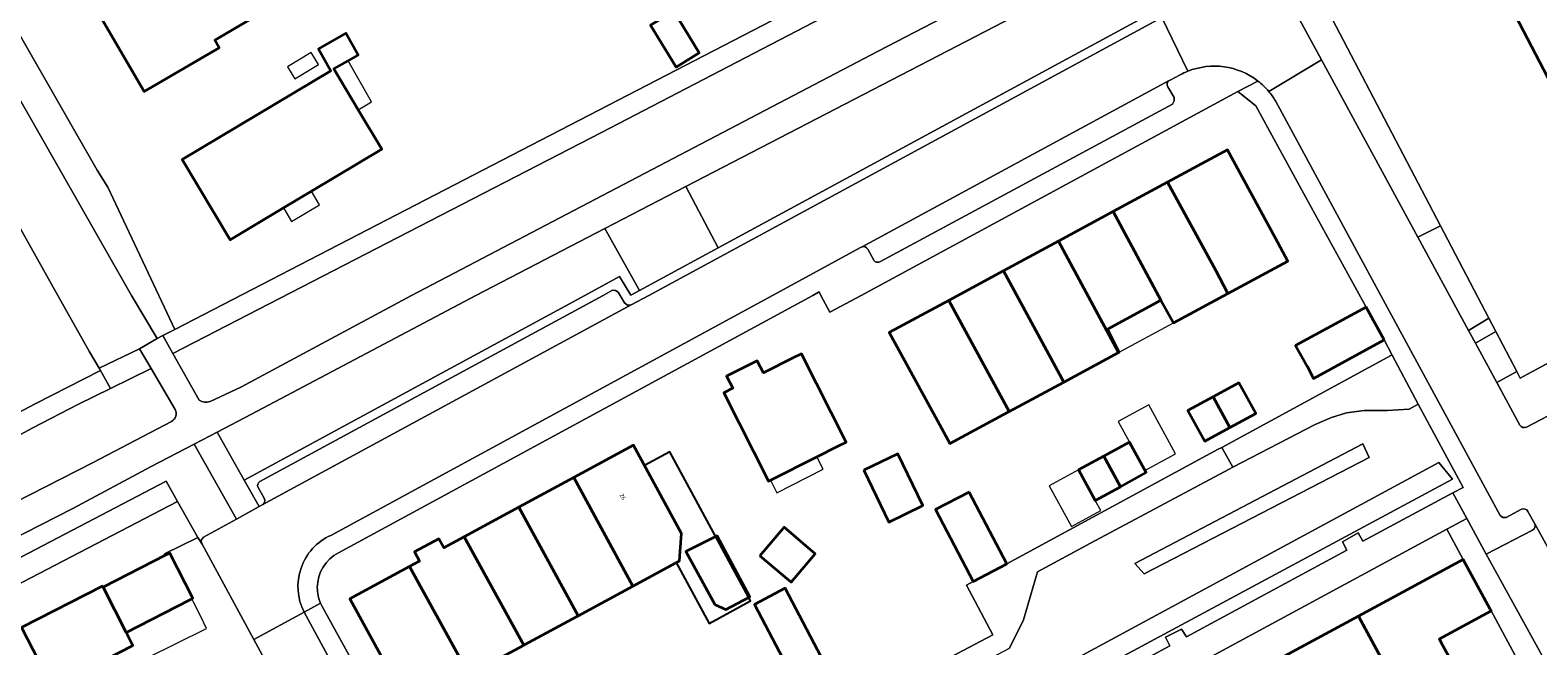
# Model space of a CAD drawing. Extents: x 147051 to 149075, y 463071 to 465537.
# Tile 102 of 229: x 148138 to 148269, y 463970 to 464023. Entities that reach past the tile are written whole.
import ezdxf
from ezdxf.enums import TextEntityAlignment as Align

# ---------------------------------------------------------------- set-up
doc = ezdxf.new("R2010")
doc.units = 0
doc.header["$LTSCALE"] = 0.5
for name, color, linetype, lineweight in [('B-PV-GR-BEPLANTING_CULTUUR_BOSPLANTSOEN-GV', 252, 'CONTINUOUS', 18), ('B-PV-GR-BEPLANTING_CULTUUR_HEESTERS-GV', 252, 'CONTINUOUS', 18), ('B-PV-GR-GROENVOORZIENING-GV', 252, 'CONTINUOUS', 18), ('B-PV-OG-BEBOUWING-GV', 6, 'CONTINUOUS', 35), ('B-PV-OG-BEBOUWING_LUIFEL-GV', 6, 'CONTINUOUS', 18), ('B-PV-OG-TERREIN_BEGROEID-GV', 252, 'CONTINUOUS', 18), ('B-PV-OG-TERREIN_ERF-GV', 252, 'CONTINUOUS', 18), ('B-PV-VH-GESLOTENVERHARDING_ASFALT-GV', 252, 'CONTINUOUS', 18), ('B-PV-VH-OPENVERHARDING-GV', 252, 'CONTINUOUS', 18), ('B-PV-VH-OPENVERHARDING_BETONSTRAATSTEEN-GV', 252, 'CONTINUOUS', 18), ('B-PV-VH-OPENVERHARDING_TEGEL-GV', 252, 'CONTINUOUS', 18), ('N-PV-OG-BEBOUWING-GV', 6, 'CONTINUOUS', 25), ('N-PV-OG-BEBOUWING-T18', 10, 'CONTINUOUS', 18)]:
    doc.layers.add(name, color=color, linetype=linetype, lineweight=lineweight)
doc.styles.add('NLCS-ISO-M200-T18', font='NLCS-ISO.ttf', dxfattribs={"height": 0.36})

msp = doc.modelspace()

# ---------------------------------------------------------------- linework, layer by layer
at = {"layer": 'B-PV-GR-BEPLANTING_CULTUUR_BOSPLANTSOEN-GV', "flags": 128}
msp.add_lwpolyline([(148190.673, 464000.435), (148197.485, 464004.132), (148194.68, 464009.452), (148187.648, 464005.802)], close=True, dxfattribs=at)
msp.add_lwpolyline([(148136.172, 463965.021), (148139.021, 463966.535), (148139.17, 463966.22), (148139.232, 463966.249), (148139.492, 463966.372), (148137.041, 463971.157), (148144.05, 463974.749), (148144.103, 463974.647), (148149.516, 463977.42), (148149.434, 463977.557), (148152.329, 463978.976), (148150.573, 463982.09), (148044.409, 463926.811)], dxfattribs=at)
at = {"layer": 'B-PV-GR-BEPLANTING_CULTUUR_HEESTERS-GV', "flags": 128}
for points in [[(148260.193, 464006.052), (148247.255, 464030.8), (148248.438, 464031.403), (148250.97, 464032.695), (148249.392, 464034.544), (148249.109, 464034.876), (148247.186, 464033.859), (148245.489, 464032.961), (148243.767, 464032.053), (148245.311, 464029.213), (148244.874, 464028.935), (148245.145, 464028.936), (148245.351, 464028.759), (148249.856, 464020.459), (148258.216, 464005.056)], [(148262.622, 463996.941), (148264.392, 463998.02), (148260.193, 464006.052), (148258.216, 464005.056), (148260.961, 464000)], [(148262.622, 463996.941), (148263.212, 463995.853), (148265, 463996.857), (148264.392, 463998.02)], [(148255.943, 463994.791), (148241.192, 463986.796), (148242.148, 463985.085), (148249.31, 463988.778), (148250.726, 463989.383), (148252.038, 463989.789), (148253.548, 463989.994), (148255.549, 463990.003), (148257.466, 463990.128), (148258.235, 463990.545), (148255.99, 463994.817)], [(148208.878, 463963.951), (148206.14, 463962.509), (148206.918, 463960.948), (148222.764, 463969.353), (148224.007, 463971.811), (148225.206, 463975.973), (148229.799, 463978.469), (148241.84, 463984.905), (148242.148, 463985.085), (148241.192, 463986.796), (148240.885, 463986.63), (148222.532, 463976.683), (148219.634, 463975.149), (148219.039, 463974.824), (148221.336, 463970.511)], [(148262.152, 463977.067), (148264.505, 463972.748), (148264.591, 463972.589), (148264.756, 463972.287), (148268.145, 463965.953), (148269.132, 463966.455), (148269.336, 463968.123), (148268.961, 463968.804), (148264.154, 463977.531), (148262.457, 463980.612), (148260.742, 463979.683)]]:
    msp.add_lwpolyline(points, close=True, dxfattribs=at)
msp.add_lwpolyline([(148267.638, 463988.561), (148270.742, 463990.182), (148277.467, 463993.813), (148278.034, 463994.118), (148280.163, 463990.347), (148281.316, 463998.538), (148280.47, 464000), (148267.736, 463993.155), (148267.111, 463992.819), (148266.809, 463993.397), (148265.073, 463992.423), (148267.078, 463988.729)], dxfattribs=at)
at = {"layer": 'B-PV-GR-BEPLANTING_CULTUUR_HEESTERS-GV'}
msp.add_lwpolyline([(148267.078, 463988.729, 0.4036698), (148267.638, 463988.561)], format="xyb", dxfattribs=at)
at = {"layer": 'B-PV-GR-GROENVOORZIENING-GV', "flags": 128}
msp.add_lwpolyline([(148150.573, 463982.09), (148149.571, 463983.866), (148043.572, 463928.368), (148044.409, 463926.811)], close=True, dxfattribs=at)
at = {"layer": 'B-PV-OG-BEBOUWING-GV', "flags": 128}
for points in [[(148148.66, 464032.218), (148150.785, 464028.582), (148143.739, 464024.464), (148147.688, 464017.707), (148154.186, 464021.503), (148153.796, 464022.171), (148159.491, 464025.499), (148155.733, 464031.93), (148157.965, 464033.234), (148156.039, 464036.53)], [(148265.937, 464025.755), (148269.842, 464018.221), (148286.84, 464027.031), (148282.934, 464034.565)], [(148193.635, 464024.698), (148191.62, 464023.468), (148193.84, 464019.831), (148195.855, 464021.061)], [(148159.755, 464007.594), (148162.189, 464009.045), (148168.304, 464012.692), (148166.256, 464016.126), (148164.145, 464019.665), (148165.381, 464020.373), (148166.262, 464020.878), (148165.176, 464022.774), (148162.799, 464021.413), (148163.888, 464019.512), (148150.97, 464011.808), (148155.129, 464004.835)], [(148241.73, 464000.157), (148246.936, 464002.978), (148245.86, 464004.966), (148241.69, 464012.635), (148236.5, 464009.828), (148240.68, 464002.162)], [(148235.924, 463999.588), (148237, 463997.6), (148241.73, 464000.157), (148240.68, 464002.162), (148236.5, 464009.828), (148231.77, 464007.27)], [(148232.249, 463995.028), (148232.299, 463995.055), (148231.286, 463997.077), (148235.924, 463999.588), (148231.77, 464007.27), (148227.02, 464004.701)], [(148227.495, 463992.468), (148232.249, 463995.028), (148227.02, 464004.701), (148222.27, 464002.133)], [(148222.27, 464002.133), (148217.519, 463999.563), (148222.739, 463989.906), (148227.495, 463992.468)], [(148217.519, 463999.563), (148212.339, 463996.762), (148216.524, 463989.086), (148217.589, 463987.119), (148222.622, 463989.843), (148222.739, 463989.906)], [(148255.303, 463996.124), (148253.738, 463998.984), (148247.609, 463995.656), (148248.6, 463993.838), (148249.174, 463992.784)], [(148202.032, 463983.936), (148206.067, 463985.972), (148207.879, 463986.887), (148208.589, 463987.246), (148204.712, 463994.932), (148204.001, 463994.574), (148201.413, 463993.268), (148200.882, 463994.32), (148198.226, 463992.979), (148198.756, 463991.928), (148197.991, 463991.542), (148201.87, 463983.854)], [(148241.906, 463988.524), (148244.145, 463989.735), (148242.692, 463992.391), (148240.465, 463991.19)], [(148240.465, 463991.19), (148238.266, 463990.004), (148239.719, 463987.341), (148241.906, 463988.524)], [(148190.089, 463974.746), (148194.144, 463976.945), (148194.323, 463979.317), (148190.135, 463986.987), (148184.955, 463984.179)], [(148232.41, 463983.381), (148234.638, 463984.6), (148233.185, 463987.246), (148230.97, 463986.043)], [(148210.132, 463984.822), (148212.312, 463980.312), (148215.259, 463981.738), (148213.079, 463986.246)], [(148230.97, 463986.043), (148228.763, 463984.845), (148230.225, 463982.186), (148232.41, 463983.381)], [(148185.35, 463972.176), (148190.089, 463974.746), (148184.955, 463984.179), (148180.198, 463981.6)], [(148219.268, 463982.916), (148216.366, 463981.386), (148219.634, 463975.149), (148222.532, 463976.683)], [(148180.198, 463981.6), (148175.451, 463979.027), (148180.614, 463969.608), (148180.721, 463969.666), (148185.231, 463972.111), (148185.35, 463972.176)], [(148197.209, 463973.159), (148198.166, 463972.712), (148200.254, 463973.817), (148197.411, 463979.117), (148194.695, 463977.743)], [(148201.106, 463977.387), (148203.815, 463975.081), (148205.916, 463977.548), (148203.208, 463979.854)], [(148175.451, 463979.027), (148173.684, 463978.069), (148173.255, 463978.861), (148171.128, 463977.707), (148171.557, 463976.916), (148170.704, 463976.454), (148175.884, 463967.044), (148176.011, 463967.113), (148180.614, 463969.608)], [(148146.116, 463970.717), (148151.633, 463973.543), (148151.814, 463973.636), (148151.904, 463973.682), (148149.891, 463977.612), (148149.516, 463977.42), (148144.103, 463974.647)], [(148175.884, 463967.044), (148170.704, 463976.454), (148165.517, 463973.643), (148169.711, 463965.971), (148169.934, 463966.092), (148171.231, 463963.592), (148176.402, 463966.414), (148176.011, 463967.113)], [(148253.057, 463972.143), (148259.064, 463961.049), (148263.039, 463963.2), (148262.045, 463965.018), (148262.707, 463965.373), (148260.251, 463969.857), (148260.086, 463970.159), (148264.591, 463972.589), (148264.505, 463972.748), (148262.152, 463977.067)], [(148137.041, 463971.157), (148139.492, 463966.372), (148139.684, 463965.999), (148146.693, 463969.59), (148146.225, 463970.504), (148146.116, 463970.717), (148144.103, 463974.647), (148144.05, 463974.749)], [(148208.878, 463963.951), (148207.067, 463967.397), (148203.306, 463974.556), (148200.638, 463973.154), (148203.104, 463968.462), (148204.043, 463966.675), (148204.441, 463965.917), (148206.14, 463962.509)], [(148255.09, 463958.898), (148259.064, 463961.049), (148253.057, 463972.143), (148244.073, 463967.279), (148246.661, 463962.499), (148250.999, 463964.848), (148253.439, 463960.364), (148254.093, 463960.714), (148254.962, 463959.131)]]:
    msp.add_lwpolyline(points, close=True, dxfattribs=at)
at = {"layer": 'B-PV-OG-BEBOUWING_LUIFEL-GV', "flags": 128}
for points in [[(148162.174, 464021.096), (148160.125, 464019.86), (148160.761, 464018.805), (148162.811, 464020.04)], [(148164.145, 464019.665), (148166.256, 464016.126), (148167.416, 464016.818), (148165.381, 464020.373)], [(148162.189, 464009.045), (148159.755, 464007.594), (148160.455, 464006.42), (148162.89, 464007.872)], [(148237, 463997.6), (148235.924, 463999.588), (148231.286, 463997.077), (148232.299, 463995.055)], [(148233.185, 463987.246), (148234.536, 463984.786), (148237.19, 463986.243), (148234.858, 463990.49), (148232.204, 463989.032)], [(148206.067, 463985.972), (148202.032, 463983.936), (148202.576, 463982.86), (148206.61, 463984.896)], [(148226.227, 463983.45), (148228.166, 463979.923), (148230.703, 463981.317), (148230.225, 463982.186), (148228.763, 463984.845)], [(148141.04, 463962.72), (148148.776, 463966.682), (148147.889, 463968.472), (148153.098, 463971.053), (148152.526, 463972.208), (148151.962, 463973.346), (148151.814, 463973.636), (148151.633, 463973.543), (148146.116, 463970.717), (148146.225, 463970.504), (148146.693, 463969.59), (148139.684, 463965.999), (148139.492, 463966.372), (148139.232, 463966.249)]]:
    msp.add_lwpolyline(points, close=True, dxfattribs=at)
at = {"layer": 'B-PV-OG-TERREIN_BEGROEID-GV', "flags": 128}
for points in [[(148230.804, 464036.764), (148187.375, 464014.143)], [(148211.365, 464021.212), (148238.162, 464035.151)], [(148170.874, 464000), (148211.365, 464021.212)], [(148187.375, 464014.143), (148150.169, 463994.953)], [(148156.071, 463992.022), (148170.874, 464000)], [(148150.169, 463994.953), (148152.45, 463990.896)], [(148148.273, 463993.649), (148144.748, 463991.916)], [(148150.373, 463990.088), (148148.273, 463993.649)], [(148144.748, 463991.916), (148141.984, 463990.556)], [(148153.391, 463990.787), (148156.071, 463992.022)], [(148141.984, 463990.556), (148137.958, 463988.449)], [(148224.371, 463962.893), (148236.703, 463969.56), (148236.307, 463970.31), (148237.706, 463971), (148238.126, 463970.331), (148252.049, 463977.863), (148251.681, 463978.602), (148253.033, 463979.359), (148253.441, 463978.637), (148261.26, 463982.839), (148262.138, 463983.311), (148258.235, 463990.545), (148257.466, 463990.128), (148255.549, 463990.003), (148253.548, 463989.994), (148252.038, 463989.789), (148250.726, 463989.383), (148249.31, 463988.778), (148242.148, 463985.085), (148241.84, 463984.905), (148229.799, 463978.469), (148225.206, 463975.973), (148224.007, 463971.811), (148222.764, 463969.353)], [(148137.958, 463988.449), (148133.981, 463986.318)], [(148143.257, 463985.476), (148150.045, 463989.038)], [(148152.838, 463978.986), (148155.689, 463980.573), (148152.017, 463987.083), (148148.288, 463985.13), (148141.495, 463981.493), (148128.916, 463975.073), (148119.037, 463969.933), (148108.458, 463964.616), (148080.948, 463950.123), (148069.87, 463944.13), (148054.189, 463936.03), (148046.437, 463931.843), (148042.709, 463929.969), (148043.572, 463928.368), (148149.571, 463983.866), (148150.573, 463982.09), (148152.329, 463978.976), (148152.706, 463978.386), (148152.643, 463978.502)], [(148129.562, 463978.504), (148143.257, 463985.476)]]:
    msp.add_lwpolyline(points, dxfattribs=at)
for points in [[(148194.68, 464009.452), (148197.485, 464004.132), (148243.006, 464028.834), (148241.746, 464031.105), (148239.327, 464032.629)], [(148120.598, 464012.18), (148122.466, 464008.903), (148123.378, 464007.182), (148126.23, 464001.796), (148134.377, 463988.564), (148138.205, 463990.577), (148143.898, 463993.471), (148143.783, 463993.665), (148142.941, 463995.094), (148140.173, 464000), (148130.495, 464017.266), (148128.683, 464016.335), (148120.849, 464012.309)], [(148176.471, 464000), (148156.998, 463989.675), (148154.007, 463988.126), (148156.35, 463983.958), (148185.908, 464000), (148188.94, 464001.645), (148189.907, 464000.02), (148190.673, 464000.435), (148187.648, 464005.802)], [(148253.99, 463985.928), (148253.448, 463987.102), (148233.66, 463976.711), (148234.473, 463975.808)], [(148234.473, 463975.808), (148233.66, 463976.711), (148253.448, 463987.102), (148253.99, 463985.928)], [(148261.219, 463984.03), (148260.044, 463985.476), (148182.88, 463943.731), (148183.783, 463942.376)], [(148183.783, 463942.376), (148182.88, 463943.731), (148260.044, 463985.476), (148261.219, 463984.03)]]:
    msp.add_lwpolyline(points, close=True, dxfattribs=at)
at = {"layer": 'B-PV-OG-TERREIN_BEGROEID-GV'}
for points in [[(148152.45, 463990.896, 0.2559995), (148153.391, 463990.787)], [(148150.045, 463989.038, 0.413449), (148150.373, 463990.088)], [(148152.643, 463978.502, -0.3163718), (148152.838, 463978.986)]]:
    msp.add_lwpolyline(points, format="xyb", dxfattribs=at)
at = {"layer": 'B-PV-OG-TERREIN_ERF-GV', "flags": 128}
for points in [[(148148.66, 464032.218), (148156.039, 464036.53), (148157.965, 464033.234), (148155.733, 464031.93), (148159.491, 464025.499), (148153.796, 464022.171), (148154.186, 464021.503), (148147.688, 464017.707), (148143.739, 464024.464), (148150.785, 464028.582)], [(148265.937, 464025.755), (148282.934, 464034.565), (148286.84, 464027.031), (148269.842, 464018.221)], [(148193.635, 464024.698), (148195.855, 464021.061), (148193.84, 464019.831), (148191.62, 464023.468)], [(148159.755, 464007.594), (148155.129, 464004.835), (148150.97, 464011.808), (148163.888, 464019.512), (148162.799, 464021.413), (148165.176, 464022.774), (148166.262, 464020.878), (148165.381, 464020.373), (148164.145, 464019.665), (148166.256, 464016.126), (148168.304, 464012.692), (148162.189, 464009.045)], [(148222.739, 463989.906), (148222.622, 463989.843), (148217.589, 463987.119), (148216.524, 463989.086), (148212.339, 463996.762), (148217.519, 463999.563), (148222.27, 464002.133), (148227.02, 464004.701), (148231.77, 464007.27), (148236.5, 464009.828), (148241.69, 464012.635), (148245.86, 464004.966), (148246.936, 464002.978), (148241.73, 464000.157), (148237, 463997.6), (148235.924, 463999.588), (148231.286, 463997.077), (148232.299, 463995.055), (148232.249, 463995.028), (148227.495, 463992.468)], [(148202.032, 463983.936), (148201.87, 463983.854), (148197.991, 463991.542), (148198.756, 463991.928), (148198.226, 463992.979), (148200.882, 463994.32), (148201.413, 463993.268), (148204.001, 463994.574), (148204.712, 463994.932), (148208.589, 463987.246), (148207.879, 463986.887), (148206.067, 463985.972)], [(148241.906, 463988.524), (148239.719, 463987.341), (148238.266, 463990.004), (148240.465, 463991.19), (148242.692, 463992.391), (148244.145, 463989.735)], [(148176.011, 463967.113), (148176.402, 463966.414), (148171.231, 463963.592), (148169.934, 463966.092), (148169.711, 463965.971), (148165.517, 463973.643), (148170.704, 463976.454), (148171.557, 463976.916), (148171.128, 463977.707), (148173.255, 463978.861), (148173.684, 463978.069), (148175.451, 463979.027), (148180.198, 463981.6), (148184.955, 463984.179), (148190.135, 463986.987), (148194.323, 463979.317), (148194.144, 463976.945), (148190.089, 463974.746), (148185.35, 463972.176), (148185.231, 463972.111), (148180.721, 463969.666), (148180.614, 463969.608)], [(148232.41, 463983.381), (148230.225, 463982.186), (148228.763, 463984.845), (148230.97, 463986.043), (148233.185, 463987.246), (148234.638, 463984.6)], [(148210.132, 463984.822), (148213.079, 463986.246), (148215.259, 463981.738), (148212.312, 463980.312)], [(148208.213, 463947.863), (148217.194, 463952.726), (148226.151, 463957.575), (148235.132, 463962.438), (148244.073, 463967.279), (148253.057, 463972.143), (148262.152, 463977.067), (148260.742, 463979.683), (148188.653, 463940.647), (148190.101, 463938.057), (148199.252, 463943.011)], [(148197.209, 463973.159), (148194.695, 463977.743), (148197.411, 463979.117), (148200.254, 463973.817), (148198.166, 463972.712)], [(148201.106, 463977.387), (148203.208, 463979.854), (148205.916, 463977.548), (148203.815, 463975.081)], [(148263.039, 463963.2), (148264.929, 463964.196), (148268.145, 463965.953), (148264.756, 463972.287), (148264.591, 463972.589), (148260.086, 463970.159), (148260.251, 463969.857), (148262.707, 463965.373), (148262.045, 463965.018)]]:
    msp.add_lwpolyline(points, close=True, dxfattribs=at)
for points in [[(148247.255, 464030.8), (148260.193, 464006.052), (148264.392, 463998.02), (148265, 463996.857), (148266.809, 463993.397), (148267.111, 463992.819), (148267.736, 463993.155), (148280.47, 464000), (148281.316, 463998.538), (148282.161, 463997.076), (148283.342, 463994.931), (148283.345, 463994.936), (148283.41, 463994.819), (148285.28, 463991.44), (148285.638, 463990.794), (148285.995, 463990.148), (148287.31, 463987.772), (148287.348, 463987.705), (148289.052, 463984.625), (148291.727, 463979.792), (148294.009, 463975.669), (148294.42, 463975.91), (148316.04, 463987.327), (148340.374, 464000)], [(148133.945, 464027.755), (148143.599, 464010.884), (148144.507, 464009.397), (148150.343, 463997.039), (148203.024, 464024.312)], [(148208.878, 463963.951), (148221.336, 463970.511), (148219.039, 463974.824), (148219.634, 463975.149), (148216.366, 463981.386), (148219.268, 463982.916), (148222.532, 463976.683), (148240.885, 463986.63), (148241.192, 463986.796), (148255.943, 463994.791), (148255.99, 463994.817), (148255.303, 463996.124), (148249.174, 463992.784), (148248.6, 463993.838), (148247.609, 463995.656), (148253.738, 463998.984), (148248.631, 464008.232), (148244.152, 464016.464), (148242.604, 464017.697), (148209.895, 464000), (148207.197, 463998.54), (148206.408, 464000), (148206.25, 464000.292), (148205.712, 464000), (148164.545, 463977.634)], [(148166.023, 463953.866), (148157.196, 463970.119), (148152.706, 463978.386), (148152.329, 463978.976), (148149.434, 463977.557), (148149.516, 463977.42), (148149.891, 463977.612), (148151.904, 463973.682), (148151.814, 463973.636), (148151.633, 463973.543), (148146.116, 463970.717), (148146.225, 463970.504), (148146.693, 463969.59), (148139.684, 463965.999), (148139.492, 463966.372), (148139.232, 463966.249), (148141.04, 463962.72), (148142.282, 463960.294), (148139.334, 463958.807), (148136.185, 463964.996)], [(148203.104, 463968.462), (148200.638, 463973.154), (148203.306, 463974.556), (148207.067, 463967.397)], [(148163.097, 463973.042), (148172.05, 463956.734)]]:
    msp.add_lwpolyline(points, dxfattribs=at)
at = {"layer": 'B-PV-OG-TERREIN_ERF-GV'}
for points in [[(148164.545, 463977.634, 0.2814569), (148162.703, 463974.627)], [(148162.703, 463974.627, 0.1051127), (148162.993, 463973.256)], [(148162.993, 463973.256, 0.0187946), (148163.097, 463973.042)]]:
    msp.add_lwpolyline(points, format="xyb", dxfattribs=at)
at = {"layer": 'B-PV-VH-GESLOTENVERHARDING_ASFALT-GV', "flags": 128}
for points in [[(148130.495, 464017.266), (148140.173, 464000), (148142.941, 463995.094), (148143.783, 463993.665), (148147.259, 463995.368), (148148.815, 463996.248), (148146.576, 464000), (148127.02, 464034.315)], [(148238.162, 464035.151), (148211.365, 464021.212)], [(148194.68, 464009.452), (148239.327, 464032.629)], [(148211.365, 464021.212), (148170.874, 464000)], [(148187.648, 464005.802), (148194.68, 464009.452)], [(148176.471, 464000), (148187.648, 464005.802)], [(148170.874, 464000), (148156.071, 463992.022)], [(148156.998, 463989.675), (148176.471, 464000)], [(148148.815, 463996.248), (148147.259, 463995.368)], [(148149.3, 463996.499), (148148.815, 463996.248)], [(148150.169, 463994.953), (148149.3, 463996.499)], [(148147.259, 463995.368), (148148.273, 463993.649)], [(148152.45, 463990.896), (148150.169, 463994.953)], [(148148.273, 463993.649), (148150.373, 463990.088)], [(148156.071, 463992.022), (148153.391, 463990.787)], [(148154.007, 463988.126), (148156.998, 463989.675)], [(148150.045, 463989.038), (148143.257, 463985.476)], [(148148.288, 463985.13), (148152.017, 463987.083)], [(148152.017, 463987.083), (148154.007, 463988.126)], [(148143.257, 463985.476), (148129.562, 463978.504)], [(148141.495, 463981.493), (148148.288, 463985.13)], [(148128.916, 463975.073), (148141.495, 463981.493)]]:
    msp.add_lwpolyline(points, dxfattribs=at)
at = {"layer": 'B-PV-VH-GESLOTENVERHARDING_ASFALT-GV'}
for points in [[(148153.391, 463990.787, -0.2559995), (148152.45, 463990.896)], [(148150.373, 463990.088, -0.413449), (148150.045, 463989.038)]]:
    msp.add_lwpolyline(points, format="xyb", dxfattribs=at)
at = {"layer": 'B-PV-VH-OPENVERHARDING-GV', "flags": 128}
msp.add_lwpolyline([(148265, 463996.857), (148263.212, 463995.853), (148265.073, 463992.423), (148266.809, 463993.397)], close=True, dxfattribs=at)
at = {"layer": 'B-PV-VH-OPENVERHARDING_BETONSTRAATSTEEN-GV', "flags": 128}
for points in [[(148249.856, 464020.459), (148245.351, 464028.759)], [(148238.241, 464019.466), (148235.994, 464024.124), (148191.466, 464000), (148189.935, 463999.171), (148157.924, 463981.799), (148157.645, 463981.656), (148155.689, 463980.573), (148152.838, 463978.986)], [(148235.994, 464024.124), (148238.241, 464019.466)], [(148267.078, 463988.729), (148265.073, 463992.423), (148263.212, 463995.853), (148262.622, 463996.941), (148260.961, 464000), (148258.216, 464005.056), (148249.856, 464020.459), (148245.277, 464017.718)], [(148245.277, 464017.718), (148249.856, 464020.459)], [(148163.868, 463979.154), (148202.222, 464000), (148209.904, 464004.175), (148209.927, 464004.187), (148236.645, 464018.664), (148236.712, 464018.701), (148237.604, 464019.167)], [(148236.645, 464018.664), (148209.927, 464004.187)], [(148237.067, 464017.198), (148236.521, 464018.111)], [(148237.07, 464016.884), (148237.067, 464017.198)], [(148211.516, 464002.92), (148236.91, 464016.613)], [(148236.91, 464016.613), (148237.07, 464016.884)], [(148245.856, 464016.91), (148255.014, 464000), (148265.368, 463980.883), (148265.603, 463980.695), (148265.879, 463980.716), (148267.22, 463981.417)], [(148210.482, 464004.017), (148211, 464003.069)], [(148187.514, 464000), (148157.716, 463983.817)], [(148188.321, 464000.438), (148187.514, 464000)], [(148188.587, 464000.431), (148188.321, 464000.438)], [(148188.808, 464000.284), (148188.587, 464000.431)], [(148188.976, 464000), (148188.808, 464000.284)], [(148189.365, 463999.34), (148188.976, 464000)], [(148157.924, 463981.799), (148189.935, 463999.171)], [(148189.61, 463999.135), (148189.365, 463999.34)], [(148189.935, 463999.171), (148189.61, 463999.135)], [(148267.77, 463981.233), (148268.364, 463980.152), (148273.349, 463971.084), (148274.861, 463971.869), (148286.17, 463977.731), (148282.481, 463984.541), (148282.228, 463985.007), (148281.518, 463986.318), (148281.501, 463986.544), (148280.063, 463989.636), (148273.02, 463985.871), (148270.742, 463990.182), (148267.638, 463988.561)], [(148157.563, 463983.304), (148158.082, 463982.372)], [(148268.179, 463979.61), (148264.154, 463977.531)], [(148273.349, 463971.084), (148268.364, 463980.152)], [(148152.643, 463978.502), (148152.706, 463978.386), (148157.196, 463970.119), (148161.559, 463972.489)], [(148264.154, 463977.531), (148268.961, 463968.804)]]:
    msp.add_lwpolyline(points, dxfattribs=at)
at = {"layer": 'B-PV-VH-OPENVERHARDING_BETONSTRAATSTEEN-GV'}
for points in [[(148238.241, 464019.466, -0.2659175), (148244.337, 464018.617)], [(148236.521, 464018.111, -0.4011464), (148236.645, 464018.664)], [(148237.604, 464019.167, -0.0298766), (148238.241, 464019.466)], [(148244.337, 464018.617, -0.052732), (148245.277, 464017.718)], [(148245.277, 464017.718, -0.0410483), (148245.856, 464016.91)], [(148209.927, 464004.187, -0.3994964), (148210.482, 464004.017)], [(148211, 464003.069, 0.4202018), (148211.516, 464002.92)], [(148267.638, 463988.561, -0.4036698), (148267.078, 463988.729)], [(148157.716, 463983.817, 0.3923761), (148157.563, 463983.304)], [(148158.082, 463982.372, -0.4224596), (148157.924, 463981.799)], [(148267.22, 463981.417, -0.400219), (148267.77, 463981.233)], [(148161.559, 463972.489, -0.427457), (148163.868, 463979.154)], [(148268.364, 463980.152, -0.3925929), (148268.179, 463979.61)], [(148152.838, 463978.986, 0.3163718), (148152.643, 463978.502)]]:
    msp.add_lwpolyline(points, format="xyb", dxfattribs=at)
at = {"layer": 'B-PV-VH-OPENVERHARDING_BETONSTRAATSTEEN-GV', "flags": 128}
msp.add_lwpolyline([(148157.196, 463970.119), (148166.023, 463953.866), (148170.389, 463956.209), (148161.559, 463972.489)], close=True, dxfattribs=at)
at = {"layer": 'B-PV-VH-OPENVERHARDING_TEGEL-GV', "flags": 128}
for points in [[(148258.53, 464053.269), (148203.024, 464024.312), (148150.343, 463997.039), (148149.3, 463996.499), (148150.169, 463994.953), (148187.375, 464014.143), (148230.804, 464036.764), (148259.273, 464052.019)], [(148144.748, 463991.916), (148148.273, 463993.649), (148147.259, 463995.368), (148143.783, 463993.665), (148143.898, 463993.471)], [(148152.017, 463987.083), (148155.689, 463980.573), (148157.645, 463981.656), (148156.35, 463983.958), (148154.007, 463988.126)]]:
    msp.add_lwpolyline(points, close=True, dxfattribs=at)
for points in [[(148127.02, 464034.315), (148146.576, 464000), (148148.815, 463996.248), (148149.3, 463996.499), (148150.343, 463997.039), (148144.507, 464009.397), (148143.599, 464010.884), (148133.945, 464027.755)], [(148243.006, 464028.834), (148197.485, 464004.132)], [(148191.466, 464000), (148235.994, 464024.124)], [(148236.712, 464018.701), (148236.645, 464018.664)], [(148237.604, 464019.167), (148236.712, 464018.701)], [(148242.604, 464017.697), (148244.337, 464018.617)], [(148244.337, 464018.617), (148242.604, 464017.697), (148244.152, 464016.464), (148248.631, 464008.232), (148253.738, 463998.984), (148255.303, 463996.124), (148255.99, 463994.817), (148258.235, 463990.545), (148262.138, 463983.311), (148261.26, 463982.839), (148262.457, 463980.612), (148264.154, 463977.531), (148268.179, 463979.61)], [(148209.895, 464000), (148242.604, 464017.697)], [(148236.521, 464018.111), (148237.067, 464017.198)], [(148237.067, 464017.198), (148237.07, 464016.884)], [(148236.91, 464016.613), (148211.516, 464002.92)], [(148237.07, 464016.884), (148236.91, 464016.613)], [(148267.22, 463981.417), (148265.879, 463980.716), (148265.603, 463980.695), (148265.368, 463980.883), (148255.014, 464000), (148245.856, 464016.91)], [(148197.485, 464004.132), (148190.673, 464000.435)], [(148209.904, 464004.175), (148202.222, 464000)], [(148209.927, 464004.187), (148209.904, 464004.175)], [(148211, 464003.069), (148210.482, 464004.017)], [(148188.94, 464001.645), (148185.908, 464000)], [(148189.907, 464000.02), (148188.94, 464001.645)], [(148185.908, 464000), (148156.35, 463983.958)], [(148157.716, 463983.817), (148187.514, 464000)], [(148202.222, 464000), (148163.868, 463979.154)], [(148164.545, 463977.634), (148205.712, 464000)], [(148187.514, 464000), (148188.321, 464000.438)], [(148188.321, 464000.438), (148188.587, 464000.431)], [(148188.587, 464000.431), (148188.808, 464000.284)], [(148188.808, 464000.284), (148188.976, 464000)], [(148188.976, 464000), (148189.365, 463999.34)], [(148190.673, 464000.435), (148189.907, 464000.02)], [(148189.935, 463999.171), (148191.466, 464000)], [(148205.712, 464000), (148206.25, 464000.292)], [(148206.25, 464000.292), (148206.408, 464000)], [(148206.408, 464000), (148207.197, 463998.54)], [(148207.197, 463998.54), (148209.895, 464000)], [(148189.365, 463999.34), (148189.61, 463999.135)], [(148189.61, 463999.135), (148189.935, 463999.171)], [(148133.981, 463986.318), (148137.958, 463988.449), (148141.984, 463990.556), (148144.748, 463991.916), (148143.898, 463993.471), (148138.205, 463990.577), (148134.377, 463988.564)], [(148156.35, 463983.958), (148157.645, 463981.656)], [(148158.082, 463982.372), (148157.563, 463983.304)], [(148157.645, 463981.656), (148157.924, 463981.799)], [(148188.653, 463940.647), (148260.742, 463979.683), (148262.457, 463980.612), (148261.26, 463982.839), (148253.441, 463978.637), (148253.033, 463979.359), (148251.681, 463978.602), (148252.049, 463977.863), (148238.126, 463970.331), (148237.706, 463971), (148236.307, 463970.31), (148236.703, 463969.56), (148224.371, 463962.893)], [(148268.364, 463980.152), (148267.77, 463981.233)], [(148162.993, 463973.256), (148161.559, 463972.489), (148170.389, 463956.209), (148178.554, 463941.155), (148189.241, 463921.451), (148190.233, 463919.695), (148191.887, 463917.182)], [(148161.559, 463972.489), (148162.993, 463973.256)], [(148194.588, 463924.4), (148190.659, 463922.258), (148182.554, 463937.26), (148181.375, 463939.579), (148176.25, 463949.037), (148174.249, 463952.729), (148172.05, 463956.734), (148163.097, 463973.042)]]:
    msp.add_lwpolyline(points, dxfattribs=at)
at = {"layer": 'B-PV-VH-OPENVERHARDING_TEGEL-GV'}
for points in [[(148244.337, 464018.617, 0.2659175), (148238.241, 464019.466)], [(148236.645, 464018.664, 0.4011464), (148236.521, 464018.111)], [(148238.241, 464019.466, 0.0298766), (148237.604, 464019.167)], [(148245.277, 464017.718, 0.052732), (148244.337, 464018.617)], [(148245.856, 464016.91, 0.0410483), (148245.277, 464017.718)], [(148210.482, 464004.017, 0.3994964), (148209.927, 464004.187)], [(148211.516, 464002.92, -0.4202018), (148211, 464003.069)], [(148157.563, 463983.304, -0.3923761), (148157.716, 463983.817)], [(148157.924, 463981.799, 0.4224596), (148158.082, 463982.372)], [(148267.77, 463981.233, 0.400219), (148267.22, 463981.417)], [(148163.868, 463979.154, 0.427457), (148161.559, 463972.489)], [(148268.179, 463979.61, 0.3925929), (148268.364, 463980.152)], [(148162.703, 463974.627, -0.2814569), (148164.545, 463977.634)], [(148162.993, 463973.256, -0.1051127), (148162.703, 463974.627)], [(148163.097, 463973.042, -0.0187946), (148162.993, 463973.256)]]:
    msp.add_lwpolyline(points, format="xyb", dxfattribs=at)
at = {"layer": 'N-PV-OG-BEBOUWING-GV', "flags": 128}
msp.add_lwpolyline([(148184.955, 463984.179), (148190.089, 463974.746), (148193.846, 463976.784), (148196.706, 463971.508), (148200.311, 463973.462), (148193.286, 463986.42), (148191.088, 463985.229), (148190.135, 463986.987)], close=True, dxfattribs=at)

# ---------------------------------------------------------------- texts
at = {"layer": 'N-PV-OG-BEBOUWING-T18', "style": 'NLCS-ISO-M200-T18'}
msp.add_text('26', height=0.36, rotation=298.6, dxfattribs=at).set_placement((148189.213, 463982.506), align=Align.MIDDLE)

doc.saveas('drawing.dxf')
